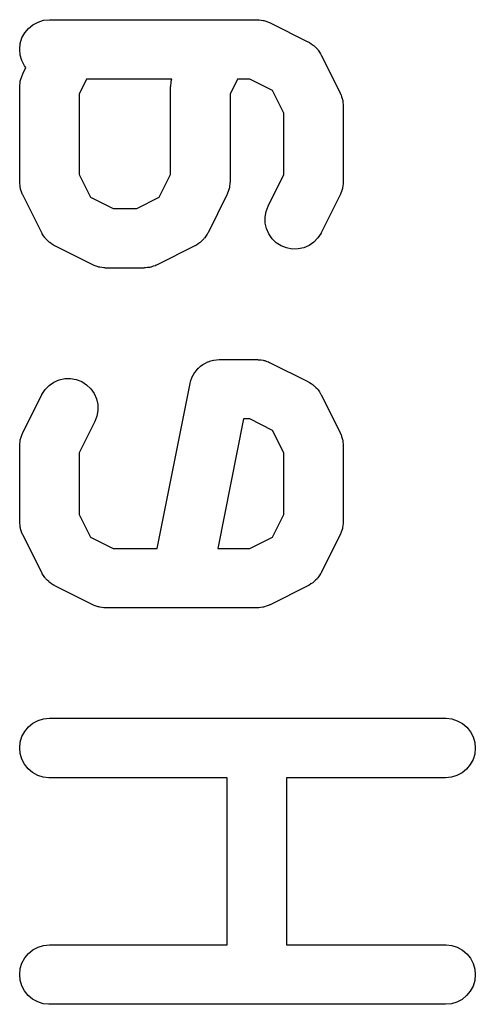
# Model space of a CAD drawing. Extents: x 0.06 to 3.68, y 0.9 to 3.15.
# Tile 7 of 13: x 0.0599 to 0.1052, y 1.7255 to 1.8233. Entities that reach past the tile are written whole.
import ezdxf

# ---------------------------------------------------------------- set-up
doc = ezdxf.new("R2010")
doc.units = 0
doc.header["$MEASUREMENT"] = 0
doc.layers.add('BLACK', color=7, linetype='CONTINUOUS')

msp = doc.modelspace()

# ---------------------------------------------------------------- linework, layer by layer
at = {"layer": 'BLACK', "linetype": 'CONTINUOUS'}
for p, q in [((0.060818, 1.82241), (0.061264, 1.82277)), ((0.061264, 1.82277), (0.061773, 1.82304)), ((0.061773, 1.82304), (0.062325, 1.82321)), ((0.062325, 1.82321), (0.062898, 1.82327)), ((0.062898, 1.82327), (0.083521, 1.82327)), ((0.083521, 1.82327), (0.083562, 1.82327)), ((0.083562, 1.82327), (0.083648, 1.82326)), ((0.083648, 1.82326), (0.083735, 1.82326)), ((0.083735, 1.82326), (0.083934, 1.82323)), ((0.083934, 1.82323), (0.084135, 1.8232)), ((0.084135, 1.8232), (0.084217, 1.82318)), ((0.084217, 1.82318), (0.084303, 1.82316)), ((0.084303, 1.82316), (0.084492, 1.82309)), ((0.084492, 1.82309), (0.084684, 1.82303)), ((0.084684, 1.82303), (0.08476, 1.82299)), ((0.08476, 1.82299), (0.084841, 1.82296)), ((0.084841, 1.82296), (0.088591, 1.82108)), ((0.060006, 1.82091), (0.060176, 1.82146)), ((0.060176, 1.82146), (0.06045, 1.82197)), ((0.06045, 1.82197), (0.060818, 1.82241)), ((0.059946, 1.82034), (0.060006, 1.82091)), ((0.088591, 1.82108), (0.088628, 1.82106)), ((0.088628, 1.82106), (0.088681, 1.82103)), ((0.088681, 1.82103), (0.088739, 1.821)), ((0.088739, 1.821), (0.088922, 1.82087)), ((0.088922, 1.82087), (0.089111, 1.82075)), ((0.089111, 1.82075), (0.089157, 1.8207)), ((0.089157, 1.8207), (0.089209, 1.82067)), ((0.089209, 1.82067), (0.089363, 1.8205)), ((0.089363, 1.8205), (0.089524, 1.82035)), ((0.059998, 1.81976), (0.059946, 1.82034)), ((0.060161, 1.81921), (0.059998, 1.81976)), ((0.089524, 1.82035), (0.089561, 1.8203)), ((0.089561, 1.8203), (0.089605, 1.82025)), ((0.089605, 1.82025), (0.089724, 1.82006)), ((0.089724, 1.82006), (0.089852, 1.81987)), ((0.089852, 1.81987), (0.089877, 1.81981)), ((0.089877, 1.81981), (0.089911, 1.81976)), ((0.089911, 1.81976), (0.091786, 1.81601)), ((0.060428, 1.8187), (0.060161, 1.81921)), ((0.060573, 1.81852), (0.060428, 1.8187)), ((0.060124, 1.81754), (0.060184, 1.81773)), ((0.060184, 1.81773), (0.060226, 1.8178)), ((0.060226, 1.8178), (0.060257, 1.81789)), ((0.060257, 1.81789), (0.060573, 1.81852)), ((0.059946, 1.81661), (0.059956, 1.81669)), ((0.059946, 1.81657), (0.059946, 1.81661)), ((0.059946, 1.80719), (0.059946, 1.81657)), ((0.059953, 1.81678), (0.059988, 1.81698)), ((0.059956, 1.81669), (0.059953, 1.81678)), ((0.059988, 1.81698), (0.06001, 1.81718)), ((0.06001, 1.81718), (0.060036, 1.81726)), ((0.060036, 1.81726), (0.060051, 1.81735)), ((0.060051, 1.81735), (0.060124, 1.81754)), ((0.066598, 1.81736), (0.065851, 1.81587)), ((0.075055, 1.81736), (0.066598, 1.81736)), ((0.074944, 1.81661), (0.074954, 1.81669)), ((0.074944, 1.81657), (0.074944, 1.81661)), ((0.074944, 1.80789), (0.074944, 1.81657)), ((0.074952, 1.81678), (0.074986, 1.81698)), ((0.074954, 1.81669), (0.074952, 1.81678)), ((0.074986, 1.81698), (0.075008, 1.81718)), ((0.075008, 1.81718), (0.075035, 1.81726)), ((0.075035, 1.81726), (0.075049, 1.81735)), ((0.075049, 1.81735), (0.075055, 1.81736)), ((0.081596, 1.81736), (0.080849, 1.81587)), ((0.082824, 1.81736), (0.081596, 1.81736)), ((0.085069, 1.81624), (0.082824, 1.81736)), ((0.065851, 1.81587), (0.065851, 1.80789)), ((0.080849, 1.81587), (0.080849, 1.80719)), ((0.086192, 1.81399), (0.085069, 1.81624)), ((0.091786, 1.81601), (0.091804, 1.81597)), ((0.091804, 1.81597), (0.091834, 1.81589)), ((0.091834, 1.81589), (0.091875, 1.81582)), ((0.091875, 1.81582), (0.091933, 1.81562)), ((0.091933, 1.81562), (0.092003, 1.81543)), ((0.092003, 1.81543), (0.092016, 1.81535)), ((0.092016, 1.81535), (0.092042, 1.81526)), ((0.092042, 1.81526), (0.092061, 1.81506)), ((0.092061, 1.81506), (0.092093, 1.81486)), ((0.092093, 1.81486), (0.092089, 1.81478)), ((0.092089, 1.81478), (0.092098, 1.81469)), ((0.092098, 1.81469), (0.092098, 1.80719)), ((0.086192, 1.80789), (0.086192, 1.81399)), ((0.065851, 1.80789), (0.066974, 1.80564)), ((0.073821, 1.80564), (0.074944, 1.80789)), ((0.084629, 1.80476), (0.086192, 1.80789)), ((0.059954, 1.80711), (0.059946, 1.80719)), ((0.059951, 1.80702), (0.059954, 1.80711)), ((0.059982, 1.80682), (0.059951, 1.80702)), ((0.060002, 1.80662), (0.059982, 1.80682)), ((0.080841, 1.80698), (0.080807, 1.80678)), ((0.080849, 1.80715), (0.080839, 1.80706)), ((0.080839, 1.80706), (0.080841, 1.80698)), ((0.080849, 1.80719), (0.080849, 1.80715)), ((0.09209, 1.80698), (0.092056, 1.80678)), ((0.092098, 1.80715), (0.092088, 1.80706)), ((0.092088, 1.80706), (0.09209, 1.80698)), ((0.092098, 1.80719), (0.092098, 1.80715)), ((0.060027, 1.80653), (0.060002, 1.80662)), ((0.060041, 1.80645), (0.060027, 1.80653)), ((0.06011, 1.80626), (0.060041, 1.80645)), ((0.060168, 1.80607), (0.06011, 1.80626)), ((0.060209, 1.80599), (0.060168, 1.80607)), ((0.060239, 1.80591), (0.060209, 1.80599)), ((0.060257, 1.80587), (0.060239, 1.80591)), ((0.062132, 1.80212), (0.060257, 1.80587)), ((0.080537, 1.80587), (0.078663, 1.80212)), ((0.080569, 1.80595), (0.080537, 1.80587)), ((0.080611, 1.80603), (0.080569, 1.80595)), ((0.080671, 1.80622), (0.080611, 1.80603)), ((0.080744, 1.80641), (0.080671, 1.80622)), ((0.080758, 1.8065), (0.080744, 1.80641)), ((0.080785, 1.80658), (0.080758, 1.8065)), ((0.080807, 1.80678), (0.080785, 1.80658)), ((0.091786, 1.80587), (0.089911, 1.80212)), ((0.091817, 1.80595), (0.091786, 1.80587)), ((0.091859, 1.80603), (0.091817, 1.80595)), ((0.09192, 1.80622), (0.091859, 1.80603)), ((0.091992, 1.80641), (0.09192, 1.80622)), ((0.092007, 1.8065), (0.091992, 1.80641)), ((0.092033, 1.80658), (0.092007, 1.8065)), ((0.092056, 1.80678), (0.092033, 1.80658)), ((0.066974, 1.80564), (0.06922, 1.80452)), ((0.071575, 1.80452), (0.073821, 1.80564)), ((0.06922, 1.80452), (0.071575, 1.80452)), ((0.084325, 1.80366), (0.084423, 1.80422)), ((0.084423, 1.80422), (0.084629, 1.80476)), ((0.08434, 1.80308), (0.084325, 1.80366)), ((0.084466, 1.80252), (0.08434, 1.80308)), ((0.062166, 1.80207), (0.062132, 1.80212)), ((0.062191, 1.80201), (0.062166, 1.80207)), ((0.062319, 1.80182), (0.062191, 1.80201)), ((0.078583, 1.80197), (0.078453, 1.80179)), ((0.078609, 1.80203), (0.078583, 1.80197)), ((0.078644, 1.80208), (0.078609, 1.80203)), ((0.078663, 1.80212), (0.078644, 1.80208)), ((0.084699, 1.80199), (0.084466, 1.80252)), ((0.085029, 1.80152), (0.084699, 1.80199)), ((0.089893, 1.80208), (0.089579, 1.8016)), ((0.089911, 1.80212), (0.089893, 1.80208)), ((0.062439, 1.80163), (0.062319, 1.80182)), ((0.062483, 1.80159), (0.062439, 1.80163)), ((0.062519, 1.80153), (0.062483, 1.80159)), ((0.06268, 1.80138), (0.062519, 1.80153)), ((0.062835, 1.80121), (0.06268, 1.80138)), ((0.062887, 1.80118), (0.062835, 1.80121)), ((0.062932, 1.80113), (0.062887, 1.80118)), ((0.063121, 1.80101), (0.062932, 1.80113)), ((0.063304, 1.80088), (0.063121, 1.80101)), ((0.07764, 1.80099), (0.077455, 1.80086)), ((0.07783, 1.80111), (0.07764, 1.80099)), ((0.077877, 1.80115), (0.07783, 1.80111)), ((0.077929, 1.80119), (0.077877, 1.80115)), ((0.078086, 1.80135), (0.077929, 1.80119)), ((0.078249, 1.8015), (0.078086, 1.80135)), ((0.078286, 1.80156), (0.078249, 1.8015)), ((0.07833, 1.8016), (0.078286, 1.80156)), ((0.078453, 1.80179), (0.07833, 1.8016)), ((0.085446, 1.80112), (0.085029, 1.80152)), ((0.085931, 1.80081), (0.085446, 1.80112)), ((0.089178, 1.80119), (0.088703, 1.80086)), ((0.089579, 1.8016), (0.089178, 1.80119)), ((0.063362, 1.80085), (0.063304, 1.80088)), ((0.063416, 1.80082), (0.063362, 1.80085)), ((0.063453, 1.8008), (0.063416, 1.80082)), ((0.067202, 1.79893), (0.063453, 1.8008)), ((0.077342, 1.8008), (0.073593, 1.79893)), ((0.077396, 1.80083), (0.077342, 1.8008)), ((0.077455, 1.80086), (0.077396, 1.80083)), ((0.086468, 1.8006), (0.085931, 1.80081)), ((0.087035, 1.8005), (0.086468, 1.8006)), ((0.087611, 1.80051), (0.087035, 1.8005)), ((0.088175, 1.80063), (0.087611, 1.80051)), ((0.088703, 1.80086), (0.088175, 1.80063)), ((0.067283, 1.7989), (0.067202, 1.79893)), ((0.067359, 1.79885), (0.067283, 1.7989)), ((0.067552, 1.79879), (0.067359, 1.79885)), ((0.06774, 1.79872), (0.067552, 1.79879)), ((0.067826, 1.79871), (0.06774, 1.79872)), ((0.067909, 1.79868), (0.067826, 1.79871)), ((0.068109, 1.79866), (0.067909, 1.79868)), ((0.068308, 1.79862), (0.068109, 1.79866)), ((0.068395, 1.79862), (0.068308, 1.79862)), ((0.068482, 1.79861), (0.068395, 1.79862)), ((0.068523, 1.79861), (0.068482, 1.79861)), ((0.072272, 1.79861), (0.068523, 1.79861)), ((0.072359, 1.79862), (0.072272, 1.79861)), ((0.072445, 1.79862), (0.072359, 1.79862)), ((0.072645, 1.79865), (0.072445, 1.79862)), ((0.072846, 1.79867), (0.072645, 1.79865)), ((0.072929, 1.7987), (0.072846, 1.79867)), ((0.073015, 1.79871), (0.072929, 1.7987)), ((0.073204, 1.79878), (0.073015, 1.79871)), ((0.073397, 1.79884), (0.073204, 1.79878)), ((0.073474, 1.79888), (0.073397, 1.79884)), ((0.073556, 1.79891), (0.073474, 1.79888)), ((0.073593, 1.79893), (0.073556, 1.79891)), ((0.078401, 1.78917), (0.078646, 1.7893)), ((0.078646, 1.7893), (0.078659, 1.7893)), ((0.078659, 1.7893), (0.07867, 1.78931)), ((0.07867, 1.78931), (0.078931, 1.78939)), ((0.078931, 1.78939), (0.079198, 1.78947)), ((0.079198, 1.78947), (0.079211, 1.78947)), ((0.079211, 1.78947), (0.079224, 1.78947)), ((0.079224, 1.78947), (0.079496, 1.78949)), ((0.079496, 1.78949), (0.079771, 1.78952)), ((0.079771, 1.78952), (0.083521, 1.78952)), ((0.083521, 1.78952), (0.083562, 1.78952)), ((0.083562, 1.78952), (0.083648, 1.78951)), ((0.083648, 1.78951), (0.083735, 1.78951)), ((0.083735, 1.78951), (0.083934, 1.78948)), ((0.083934, 1.78948), (0.084135, 1.78946)), ((0.084135, 1.78946), (0.084217, 1.78943)), ((0.084217, 1.78943), (0.084303, 1.78942)), ((0.084303, 1.78942), (0.084492, 1.78934)), ((0.084492, 1.78934), (0.084684, 1.78928)), ((0.084684, 1.78928), (0.08476, 1.78924)), ((0.08476, 1.78924), (0.084841, 1.78921)), ((0.084841, 1.78921), (0.088591, 1.78734)), ((0.077191, 1.78798), (0.077323, 1.78822)), ((0.077323, 1.78822), (0.077332, 1.78823)), ((0.077332, 1.78823), (0.077338, 1.78824)), ((0.077338, 1.78824), (0.077515, 1.78845)), ((0.077515, 1.78845), (0.077691, 1.78866)), ((0.077691, 1.78866), (0.077701, 1.78867)), ((0.077701, 1.78867), (0.077709, 1.78868)), ((0.077709, 1.78868), (0.077923, 1.78885)), ((0.077923, 1.78885), (0.078137, 1.78903)), ((0.078137, 1.78903), (0.078149, 1.78903)), ((0.078149, 1.78903), (0.078159, 1.78904)), ((0.078159, 1.78904), (0.078401, 1.78917)), ((0.062866, 1.78695), (0.06334, 1.78728)), ((0.06334, 1.78728), (0.063869, 1.78751)), ((0.063869, 1.78751), (0.064432, 1.78763)), ((0.064432, 1.78763), (0.065008, 1.78764)), ((0.065008, 1.78764), (0.065575, 1.78754)), ((0.065575, 1.78754), (0.066112, 1.78733)), ((0.066112, 1.78733), (0.066598, 1.78702)), ((0.076884, 1.78719), (0.076967, 1.78745)), ((0.076967, 1.78745), (0.077049, 1.78771)), ((0.077049, 1.78771), (0.077056, 1.78773)), ((0.077056, 1.78773), (0.07706, 1.78774)), ((0.07706, 1.78774), (0.077191, 1.78798)), ((0.088591, 1.78734), (0.088628, 1.78732)), ((0.088628, 1.78732), (0.088681, 1.78728)), ((0.088681, 1.78728), (0.088739, 1.78726)), ((0.088739, 1.78726), (0.088922, 1.78713)), ((0.062151, 1.78605), (0.062464, 1.78654)), ((0.062464, 1.78654), (0.062866, 1.78695)), ((0.066598, 1.78702), (0.067014, 1.78662)), ((0.067014, 1.78662), (0.067345, 1.78615)), ((0.073601, 1.77077), (0.076876, 1.78715)), ((0.076876, 1.78715), (0.076879, 1.78716)), ((0.076879, 1.78716), (0.076884, 1.78719)), ((0.076879, 1.78716), (0.076879, 1.78716)), ((0.076879, 1.78716), (0.076879, 1.78716)), ((0.088922, 1.78713), (0.089111, 1.787)), ((0.089111, 1.787), (0.089157, 1.78696)), ((0.089157, 1.78696), (0.089209, 1.78692)), ((0.089209, 1.78692), (0.089363, 1.78676)), ((0.089363, 1.78676), (0.089524, 1.7866)), ((0.089524, 1.7866), (0.089561, 1.78655)), ((0.089561, 1.78655), (0.089605, 1.7865)), ((0.089605, 1.7865), (0.089724, 1.78631)), ((0.089724, 1.78631), (0.089852, 1.78613)), ((0.060257, 1.78227), (0.062132, 1.78601)), ((0.062132, 1.78601), (0.062151, 1.78605)), ((0.067345, 1.78615), (0.067578, 1.78562)), ((0.067578, 1.78562), (0.067704, 1.78506)), ((0.089852, 1.78613), (0.089877, 1.78607)), ((0.089877, 1.78607), (0.089911, 1.78601)), ((0.089911, 1.78601), (0.091786, 1.78227)), ((0.067718, 1.78448), (0.06762, 1.78391)), ((0.067704, 1.78506), (0.067718, 1.78448)), ((0.067414, 1.78337), (0.065851, 1.78025)), ((0.06762, 1.78391), (0.067414, 1.78337)), ((0.082192, 1.78362), (0.079623, 1.77077)), ((0.082824, 1.78362), (0.082192, 1.78362)), ((0.085069, 1.78249), (0.082824, 1.78362)), ((0.086192, 1.78025), (0.085069, 1.78249)), ((0.059988, 1.78136), (0.06001, 1.78156)), ((0.06001, 1.78156), (0.060036, 1.78164)), ((0.060036, 1.78164), (0.060051, 1.78173)), ((0.060051, 1.78173), (0.060124, 1.78192)), ((0.060124, 1.78192), (0.060184, 1.78211)), ((0.060184, 1.78211), (0.060226, 1.78218)), ((0.060226, 1.78218), (0.060257, 1.78227)), ((0.091786, 1.78227), (0.091804, 1.78223)), ((0.091804, 1.78223), (0.091834, 1.78215)), ((0.091834, 1.78215), (0.091875, 1.78207)), ((0.091875, 1.78207), (0.091934, 1.78188)), ((0.091934, 1.78188), (0.092003, 1.78169)), ((0.092003, 1.78169), (0.092016, 1.7816)), ((0.092016, 1.7816), (0.092042, 1.78152)), ((0.092042, 1.78152), (0.092061, 1.78132)), ((0.059946, 1.78099), (0.059956, 1.78107)), ((0.059946, 1.78094), (0.059946, 1.78099)), ((0.059946, 1.77345), (0.059946, 1.78094)), ((0.059953, 1.78116), (0.059988, 1.78136)), ((0.059956, 1.78107), (0.059953, 1.78116)), ((0.092061, 1.78132), (0.092093, 1.78112)), ((0.092093, 1.78112), (0.092089, 1.78103)), ((0.092089, 1.78103), (0.092098, 1.78094)), ((0.092098, 1.78094), (0.092098, 1.77345)), ((0.065851, 1.78025), (0.065851, 1.77414)), ((0.086192, 1.77414), (0.086192, 1.78025)), ((0.065851, 1.77414), (0.066974, 1.7719)), ((0.085069, 1.7719), (0.086192, 1.77414)), ((0.059954, 1.77336), (0.059946, 1.77345)), ((0.059951, 1.77327), (0.059954, 1.77336)), ((0.059982, 1.77307), (0.059951, 1.77327)), ((0.060002, 1.77287), (0.059982, 1.77307)), ((0.060027, 1.77279), (0.060002, 1.77287)), ((0.060041, 1.7727), (0.060027, 1.77279)), ((0.06011, 1.77251), (0.060041, 1.7727)), ((0.091992, 1.77266), (0.09192, 1.77247)), ((0.092007, 1.77275), (0.091992, 1.77266)), ((0.092033, 1.77283), (0.092007, 1.77275)), ((0.092056, 1.77303), (0.092033, 1.77283)), ((0.09209, 1.77323), (0.092056, 1.77303)), ((0.092098, 1.7734), (0.092088, 1.77332)), ((0.092088, 1.77332), (0.09209, 1.77323)), ((0.092098, 1.77345), (0.092098, 1.7734)), ((0.060168, 1.77232), (0.06011, 1.77251)), ((0.060209, 1.77224), (0.060168, 1.77232)), ((0.060239, 1.77216), (0.060209, 1.77224)), ((0.060257, 1.77213), (0.060239, 1.77216)), ((0.062132, 1.76838), (0.060257, 1.77213)), ((0.066974, 1.7719), (0.06922, 1.77077)), ((0.082824, 1.77077), (0.085069, 1.7719)), ((0.091786, 1.77213), (0.089911, 1.76838)), ((0.091817, 1.77221), (0.091786, 1.77213)), ((0.091859, 1.77228), (0.091817, 1.77221)), ((0.09192, 1.77247), (0.091859, 1.77228)), ((0.06922, 1.77077), (0.073601, 1.77077)), ((0.079623, 1.77077), (0.082824, 1.77077)), ((0.062166, 1.76832), (0.062132, 1.76838)), ((0.062191, 1.76826), (0.062166, 1.76832)), ((0.062319, 1.76808), (0.062191, 1.76826)), ((0.062439, 1.76789), (0.062319, 1.76808)), ((0.062483, 1.76784), (0.062439, 1.76789)), ((0.062519, 1.76779), (0.062483, 1.76784)), ((0.06268, 1.76763), (0.062519, 1.76779)), ((0.089498, 1.76776), (0.089334, 1.7676)), ((0.089535, 1.76781), (0.089498, 1.76776)), ((0.089579, 1.76786), (0.089535, 1.76781)), ((0.089702, 1.76804), (0.089579, 1.76786)), ((0.089832, 1.76823), (0.089702, 1.76804)), ((0.089858, 1.76829), (0.089832, 1.76823)), ((0.089893, 1.76834), (0.089858, 1.76829)), ((0.089911, 1.76838), (0.089893, 1.76834)), ((0.062835, 1.76747), (0.06268, 1.76763)), ((0.062887, 1.76743), (0.062835, 1.76747)), ((0.062932, 1.76739), (0.062887, 1.76743)), ((0.063121, 1.76726), (0.062932, 1.76739)), ((0.063304, 1.76713), (0.063121, 1.76726)), ((0.063362, 1.76711), (0.063304, 1.76713)), ((0.063416, 1.76707), (0.063362, 1.76711)), ((0.063453, 1.76706), (0.063416, 1.76707)), ((0.067202, 1.76518), (0.063453, 1.76706)), ((0.088591, 1.76706), (0.084841, 1.76518)), ((0.088645, 1.76709), (0.088591, 1.76706)), ((0.088703, 1.76711), (0.088645, 1.76709)), ((0.088888, 1.76724), (0.088703, 1.76711)), ((0.089079, 1.76736), (0.088888, 1.76724)), ((0.089125, 1.76741), (0.089079, 1.76736)), ((0.089178, 1.76744), (0.089125, 1.76741)), ((0.089334, 1.7676), (0.089178, 1.76744)), ((0.067283, 1.76515), (0.067202, 1.76518)), ((0.067359, 1.76511), (0.067283, 1.76515)), ((0.067552, 1.76505), (0.067359, 1.76511)), ((0.06774, 1.76497), (0.067552, 1.76505)), ((0.067826, 1.76496), (0.06774, 1.76497)), ((0.067909, 1.76493), (0.067826, 1.76496)), ((0.068109, 1.76491), (0.067909, 1.76493)), ((0.068308, 1.76488), (0.068109, 1.76491)), ((0.068395, 1.76488), (0.068308, 1.76488)), ((0.068482, 1.76487), (0.068395, 1.76488)), ((0.068523, 1.76487), (0.068482, 1.76487)), ((0.083521, 1.76487), (0.068523, 1.76487)), ((0.083607, 1.76488), (0.083521, 1.76487)), ((0.083694, 1.76487), (0.083607, 1.76488)), ((0.083893, 1.76491), (0.083694, 1.76487)), ((0.084094, 1.76492), (0.083893, 1.76491)), ((0.084178, 1.76495), (0.084094, 1.76492)), ((0.084263, 1.76496), (0.084178, 1.76495)), ((0.084452, 1.76503), (0.084263, 1.76496)), ((0.084646, 1.76509), (0.084452, 1.76503)), ((0.084723, 1.76513), (0.084646, 1.76509)), ((0.084804, 1.76516), (0.084723, 1.76513)), ((0.084841, 1.76518), (0.084804, 1.76516)), ((0.06045, 1.7526), (0.060818, 1.75304)), ((0.060818, 1.75304), (0.061264, 1.75341)), ((0.061264, 1.75341), (0.061773, 1.75368)), ((0.061773, 1.75368), (0.062325, 1.75385)), ((0.062325, 1.75385), (0.062898, 1.7539)), ((0.062898, 1.7539), (0.102268, 1.7539)), ((0.102268, 1.7539), (0.10231, 1.7539)), ((0.10231, 1.7539), (0.102882, 1.75384)), ((0.102882, 1.75384), (0.103432, 1.75366)), ((0.103432, 1.75366), (0.103937, 1.75339)), ((0.103937, 1.75339), (0.104378, 1.75301)), ((0.060006, 1.75154), (0.060176, 1.75209)), ((0.060176, 1.75209), (0.06045, 1.7526)), ((0.104378, 1.75301), (0.104739, 1.75257)), ((0.104739, 1.75257), (0.105006, 1.75205)), ((0.105006, 1.75205), (0.105169, 1.7515)), ((0.059946, 1.75097), (0.060006, 1.75154)), ((0.105169, 1.7515), (0.105221, 1.75093)), ((0.059998, 1.7504), (0.059946, 1.75097)), ((0.060161, 1.74984), (0.059998, 1.7504)), ((0.105161, 1.75035), (0.104991, 1.7498)), ((0.105221, 1.75093), (0.105161, 1.75035)), ((0.060428, 1.74933), (0.060161, 1.74984)), ((0.060789, 1.74888), (0.060428, 1.74933)), ((0.104716, 1.7493), (0.104349, 1.74885)), ((0.104991, 1.7498), (0.104716, 1.7493)), ((0.06123, 1.74851), (0.060789, 1.74888)), ((0.061735, 1.74823), (0.06123, 1.74851)), ((0.062284, 1.74806), (0.061735, 1.74823)), ((0.103394, 1.74822), (0.102842, 1.74805)), ((0.103902, 1.74849), (0.103394, 1.74822)), ((0.104349, 1.74885), (0.103902, 1.74849)), ((0.062857, 1.748), (0.062284, 1.74806)), ((0.062898, 1.748), (0.062857, 1.748)), ((0.080568, 1.748), (0.062898, 1.748)), ((0.080568, 1.7314), (0.080568, 1.748)), ((0.102268, 1.748), (0.086473, 1.748)), ((0.086473, 1.748), (0.086473, 1.7314)), ((0.102842, 1.74805), (0.102268, 1.748)), ((0.06045, 1.7301), (0.060818, 1.73055)), ((0.060818, 1.73055), (0.061264, 1.73091)), ((0.061264, 1.73091), (0.061773, 1.73118)), ((0.061773, 1.73118), (0.062325, 1.73135)), ((0.062325, 1.73135), (0.062898, 1.7314)), ((0.062898, 1.7314), (0.080568, 1.7314)), ((0.086473, 1.7314), (0.102268, 1.7314)), ((0.102268, 1.7314), (0.10231, 1.7314)), ((0.10231, 1.7314), (0.102882, 1.73134)), ((0.102882, 1.73134), (0.103432, 1.73117)), ((0.103432, 1.73117), (0.103937, 1.73089)), ((0.103937, 1.73089), (0.104378, 1.73052)), ((0.060006, 1.72905), (0.060176, 1.7296)), ((0.060176, 1.7296), (0.06045, 1.7301)), ((0.104378, 1.73052), (0.104739, 1.73007)), ((0.104739, 1.73007), (0.105006, 1.72956)), ((0.105006, 1.72956), (0.105169, 1.729)), ((0.059946, 1.72847), (0.060006, 1.72905)), ((0.105169, 1.729), (0.105221, 1.72843)), ((0.059998, 1.7279), (0.059946, 1.72847)), ((0.060161, 1.72735), (0.059998, 1.7279)), ((0.105161, 1.72786), (0.104991, 1.72731)), ((0.105221, 1.72843), (0.105161, 1.72786)), ((0.060428, 1.72683), (0.060161, 1.72735)), ((0.060789, 1.72639), (0.060428, 1.72683)), ((0.104716, 1.7268), (0.104349, 1.72636)), ((0.104991, 1.72731), (0.104716, 1.7268)), ((0.06123, 1.72602), (0.060789, 1.72639)), ((0.061735, 1.72574), (0.06123, 1.72602)), ((0.062284, 1.72556), (0.061735, 1.72574)), ((0.103394, 1.72572), (0.102842, 1.72555)), ((0.103902, 1.72599), (0.103394, 1.72572)), ((0.104349, 1.72636), (0.103902, 1.72599)), ((0.062857, 1.7255), (0.062284, 1.72556)), ((0.062898, 1.7255), (0.062857, 1.7255)), ((0.102268, 1.7255), (0.062898, 1.7255)), ((0.102842, 1.72555), (0.102268, 1.7255))]:
    msp.add_line(p, q, dxfattribs=at)

doc.saveas('drawing.dxf')
